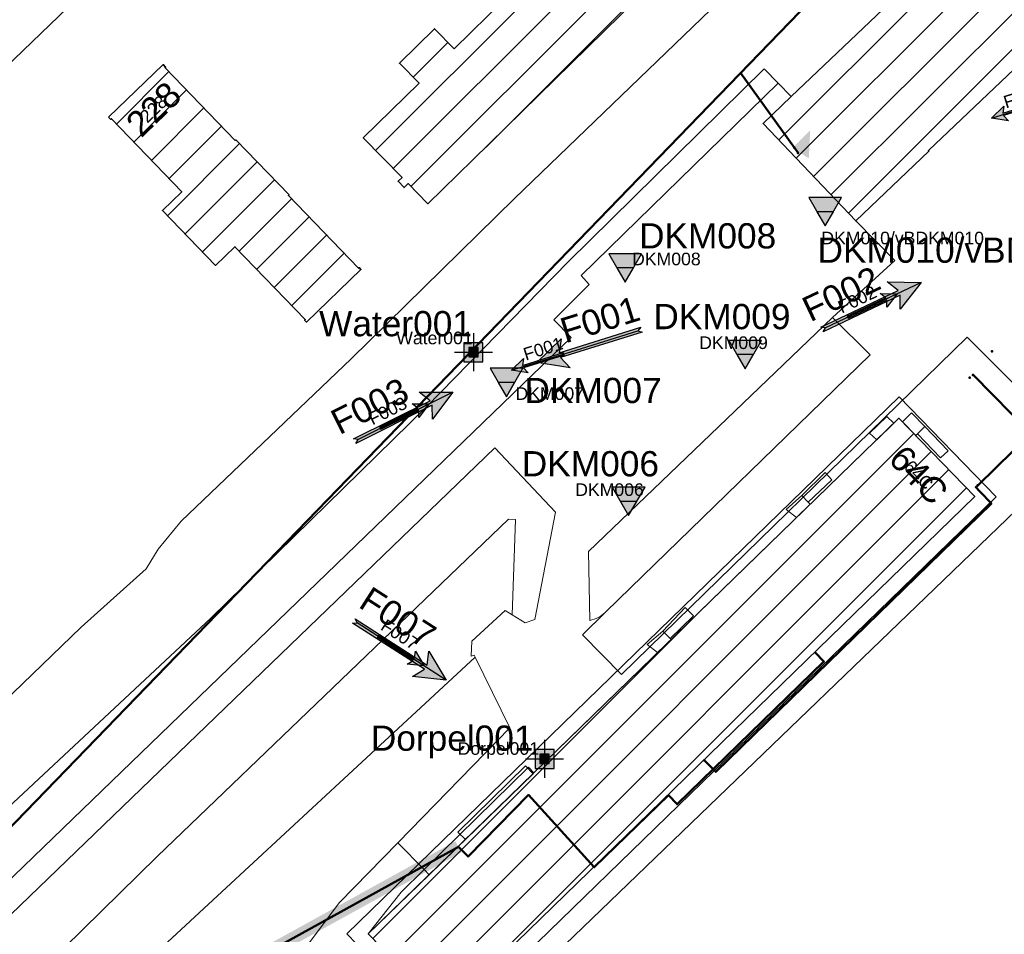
# Model space of a CAD drawing. Header units: metres. Extents: x 124322 to 125871, y 483990 to 485142.
# Tile 29 of 61: x 124739 to 124817, y 484557 to 484630. Entities that reach past the tile are written whole.
import ezdxf
from ezdxf.enums import TextEntityAlignment as Align

# ---------------------------------------------------------------- set-up
doc = ezdxf.new("R2010")
doc.units = ezdxf.units.M
for name, color, linetype, lineweight in [('00_GEO_Arcering', 252, 'Continuous', 15), ('B-RO-OG-BEBOUWING-GV', 7, 'Continuous', 35), ('B-RO-OG-BEBOUWING-T18', 7, 'Continuous', 18), ('B-RO-OG-BEBOUWING-T18 @ 0.5', 7, 'Continuous', 18), ('B-RO-OG-BEBOUWING-T18 @ 1', 7, 'Continuous', 18), ('B-RO-OG-BEBOUWING_BORDES-GV', 7, 'Continuous', 18), ('B-RO-OG-BEBOUWING_LUIFEL-GV', 7, 'Continuous', 18), ('B-RO-OG-BEBOUWING_TRAP-GV', 7, 'Continuous', 18), ('B-RO-OG-TERREIN_ERF-GV', 7, 'Continuous', 0), ('B-RO-OG-WATER-GV', 151, 'Continuous', 13), ('B-RO-VH-ONVERHARD-GV', 252, 'Continuous', 18), ('B-RO-VH-VERHARDING_GESLOTEN-GV', 252, 'Continuous', 18), ('B-RO-VH-VERHARDING_HALFVERHARDING_GRIND-GV', 7, 'Continuous', 9), ('B-RO-VH-VERHARDING_OPEN-GV', 7, 'Continuous', 9)]:
    doc.layers.add(name, color=color, linetype=linetype, lineweight=lineweight)
for name, color, linetype in [('00_GEO_Fotopijlen', 7, 'Continuous'), ('00_GEO_Fotopijlen @ 0.5', 7, 'Continuous'), ('00_GEO_Fotopijlen @ 1', 7, 'Continuous'), ('00_GEO_Meetpunten', 7, 'Continuous'), ('00_GEO_Meetpunten @ 0.5', 7, 'Continuous'), ('00_GEO_Meetpunten @ 1', 7, 'Continuous'), ('00_GEO_Sonderingen', 7, 'Continuous'), ('00_GEO_Sonderingen @ 0.5', 7, 'Continuous'), ('00_GEO_Sonderingen @ 1', 7, 'Continuous')]:
    doc.layers.add(name, color=color, linetype=linetype)
for name, color, linetype, lineweight, true_color in [('DATATRANSPORT', 3, 'Continuous', 50, 0x00ff00), ('KLICGRENS', 6, 'Continuous', 50, 0xff00ff), ('RIOOLONDERDRUK', 7, 'Continuous', 50, 0x800080), ('RIOOLVRIJVERVAL', 7, 'Continuous', 50, 0xba38a8)]:
    doc.layers.add(name, color=color, linetype=linetype, lineweight=lineweight, true_color=true_color)
doc.styles.add('IBstijl', font='arial.ttf', dxfattribs={"height": 2})
pattern_1 = [(45, (0, 0), (-1.414213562, 1.414213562), [])]

# ---------------------------------------------------------------- blocks, each defined once
blk = doc.blocks.new('*U322')
at = {"layer": 'B-RO-OG-BEBOUWING-T18 @ 0.5', "style": 'IBstijl'}
blk.add_text('228', height=1, rotation=44, dxfattribs=at).set_placement((124749.692, 484622.867), align=Align.MIDDLE)
at = {"layer": 'B-RO-OG-BEBOUWING-T18 @ 1', "style": 'IBstijl'}
blk.add_text('228', height=2, rotation=44, dxfattribs=at).set_placement((124749.692, 484622.867), align=Align.MIDDLE)
blk = doc.blocks.new('*U378')
at = {"layer": 'B-RO-OG-BEBOUWING-T18 @ 0.5', "style": 'IBstijl'}
blk.add_text('64C', height=1, rotation=-45.9, dxfattribs=at).set_placement((124810.322, 484593.877), align=Align.MIDDLE)
at = {"layer": 'B-RO-OG-BEBOUWING-T18 @ 1', "style": 'IBstijl'}
blk.add_text('64C', height=2, rotation=-45.9, dxfattribs=at).set_placement((124810.322, 484593.877), align=Align.MIDDLE)
blk = doc.blocks.new('Sondering')
at = {"color": 0}
blk.add_lwpolyline([(-1.299, 2.25), (0, 0), (1.299, 2.25)], close=True, dxfattribs=at)
blk.add_solid([(-1.299, 2.25), (1.299, 2.25), (0, 0)], dxfattribs=at)
at = {"color": 7, "style": 'IBstijl'}
blk.add_attdef('ATTEXT', (1.429, -0.503), '', height=2, dxfattribs=at)
blk = doc.blocks.new('*U418')
at = {"layer": '00_GEO_Sonderingen @ 0.5'}
ref = blk.add_blockref('Sondering', (124787.06, 484609.148), dxfattribs=dict(at, xscale=0.5, yscale=0.5, zscale=0.5))
ref.add_attrib('ATTEXT', 'DKM008', (124787.61, 484610.483), dxfattribs={"layer": '0', "color": 7, "height": 1, "style": 'IBstijl'})
at = {"layer": '00_GEO_Sonderingen @ 1'}
ref = blk.add_blockref('Sondering', (124787.06, 484609.148), dxfattribs=at)
ref.add_attrib('ATTEXT', 'DKM008', (124788.16, 484611.817), dxfattribs={"layer": '0', "color": 7, "height": 2, "style": 'IBstijl'})
blk = doc.blocks.new('*U419')
at = {"layer": '00_GEO_Sonderingen @ 0.5'}
ref = blk.add_blockref('Sondering', (124796.565, 484602.278), dxfattribs=dict(at, xscale=0.5, yscale=0.5, zscale=0.5))
ref.add_attrib('ATTEXT', 'DKM009', (124792.93, 484603.849), dxfattribs={"layer": '0', "color": 7, "height": 1, "style": 'IBstijl'})
at = {"layer": '00_GEO_Sonderingen @ 1'}
ref = blk.add_blockref('Sondering', (124796.565, 484602.278), dxfattribs=at)
ref.add_attrib('ATTEXT', 'DKM009', (124789.295, 484605.42), dxfattribs={"layer": '0', "color": 7, "height": 2, "style": 'IBstijl'})
blk = doc.blocks.new('*U420')
at = {"layer": '00_GEO_Sonderingen @ 0.5', "xscale": 0.5, "yscale": 0.5, "zscale": 0.5}
blk.add_blockref('Sondering', (124777.655, 484600.069), dxfattribs=at).add_auto_attribs({'ATTEXT': 'DKM007'})
at = {"layer": '00_GEO_Sonderingen @ 1'}
blk.add_blockref('Sondering', (124777.655, 484600.069), dxfattribs=at).add_auto_attribs({'ATTEXT': 'DKM007'})
blk = doc.blocks.new('*U421')
at = {"layer": '00_GEO_Sonderingen @ 0.5'}
ref = blk.add_blockref('Sondering', (124787.337, 484590.653), dxfattribs=dict(at, xscale=0.5, yscale=0.5, zscale=0.5))
ref.add_attrib('ATTEXT', 'DKM006', (124783.104, 484592.207), dxfattribs={"layer": '0', "color": 7, "height": 1, "style": 'IBstijl'})
at = {"layer": '00_GEO_Sonderingen @ 1'}
ref = blk.add_blockref('Sondering', (124787.337, 484590.653), dxfattribs=at)
ref.add_attrib('ATTEXT', 'DKM006', (124778.871, 484593.761), dxfattribs={"layer": '0', "color": 7, "height": 2, "style": 'IBstijl'})
blk = doc.blocks.new('*U424')
at = {"layer": '00_GEO_Sonderingen @ 0.5'}
ref = blk.add_blockref('Sondering', (124802.909, 484613.605), dxfattribs=dict(at, xscale=0.5, yscale=0.5, zscale=0.5))
ref.add_attrib('ATTEXT', 'DKM010/vBDKM010', (124802.604, 484612.144), dxfattribs={"layer": '0', "color": 7, "height": 1, "style": 'IBstijl'})
at = {"layer": '00_GEO_Sonderingen @ 1'}
ref = blk.add_blockref('Sondering', (124802.909, 484613.605), dxfattribs=at)
ref.add_attrib('ATTEXT', 'DKM010/vBDKM010', (124802.3, 484610.682), dxfattribs={"layer": '0', "color": 7, "height": 2, "style": 'IBstijl'})
blk = doc.blocks.new('Meetpunt')
blk.add_hatch(color=0).paths.add_polyline_path([(-0.75, 0.75), (-0.75, -0.75), (0.75, -0.75), (0.75, 0.75)])
at = {"color": 0}
for p, q in [((0, 1.5), (0, -1.5)), ((-1.5, 0), (1.5, 0))]:
    blk.add_line(p, q, dxfattribs=at)
blk.add_lwpolyline([(-0.75, 0.75), (-0.75, -0.75), (0.75, -0.75), (0.75, 0.75)], close=True, dxfattribs=at)
at = {"color": 7, "style": 'IBstijl'}
blk.add_attdef('ATTEXT', (1.21, -2.454), '', height=2, dxfattribs=at)
blk = doc.blocks.new('*U426')
at = {"layer": '00_GEO_Meetpunten @ 0.5'}
ref = blk.add_blockref('Meetpunt', (124775.041, 484603.594), dxfattribs=dict(at, xscale=0.5, yscale=0.5, zscale=0.5))
ref.add_attrib('ATTEXT', 'Water001', (124768.925, 484604.227), dxfattribs={"layer": '0', "color": 7, "height": 1, "style": 'IBstijl'})
at = {"layer": '00_GEO_Meetpunten @ 1'}
ref = blk.add_blockref('Meetpunt', (124775.041, 484603.594), dxfattribs=at)
ref.add_attrib('ATTEXT', 'Water001', (124762.809, 484604.86), dxfattribs={"layer": '0', "color": 7, "height": 2, "style": 'IBstijl'})
blk = doc.blocks.new('*U430')
at = {"layer": '00_GEO_Meetpunten @ 0.5'}
ref = blk.add_blockref('Meetpunt', (124780.676, 484571.374), dxfattribs=dict(at, xscale=0.5, yscale=0.5, zscale=0.5))
ref.add_attrib('ATTEXT', 'Dorpel001', (124773.793, 484571.695), dxfattribs={"layer": '0', "color": 7, "height": 1, "style": 'IBstijl'})
at = {"layer": '00_GEO_Meetpunten @ 1'}
ref = blk.add_blockref('Meetpunt', (124780.676, 484571.374), dxfattribs=at)
ref.add_attrib('ATTEXT', 'Dorpel001', (124766.911, 484572.017), dxfattribs={"layer": '0', "color": 7, "height": 2, "style": 'IBstijl'})
blk = doc.blocks.new('*U93')
blk.add_hatch(color=0).paths.add_polyline_path([(4.194, -0.013), (6.595, -1.209), (6.114, -0.21), (12.891, -0.201), (12.591, -0.001), (12.891, 0.199), (6.113, 0.19), (6.592, 1.191)])
blk.add_line((4.194, -0.013), (12.591, -0.001))
at = {"color": 7}
blk.add_lwpolyline([(12.891, -0.201), (6.114, -0.21), (6.595, -1.209), (4.194, -0.013), (6.592, 1.191), (6.113, 0.19), (12.891, 0.199), (12.591, -0.001)], close=True, dxfattribs=at)
at = {"color": 7, "style": 'IBstijl'}
blk.add_attdef('FOTO', (-7.406, 1.063), '', height=2, dxfattribs=at)
blk = doc.blocks.new('*U431')
at = {"layer": '00_GEO_Fotopijlen @ 0.5'}
ref = blk.add_blockref('*U93', (124776.045, 484601.56), dxfattribs=dict(at, xscale=0.5, yscale=0.5, zscale=0.5, rotation=17.23633533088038))
ref.add_attrib('FOTO', 'F001', (124779.182, 484602.924), dxfattribs={"layer": '0', "color": 7, "height": 1, "rotation": 17.23634, "style": 'IBstijl'})
at = {"layer": '00_GEO_Fotopijlen @ 1'}
ref = blk.add_blockref('*U93', (124776.045, 484601.56), dxfattribs=dict(at, rotation=17.23633533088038))
ref.add_attrib('FOTO', 'F001', (124782.319, 484604.289), dxfattribs={"layer": '0', "color": 7, "height": 2, "rotation": 17.23634, "style": 'IBstijl'})
blk = doc.blocks.new('Foto')
blk.add_hatch(color=0).paths.add_polyline_path([(4.194, -0.013), (1.794, 1.187), (2.274, 0.187), (-4.504, 0.187), (-4.204, -0.013), (-4.504, -0.213), (2.274, -0.213), (1.794, -1.213)])
blk.add_line((4.194, -0.013), (-4.204, -0.013))
at = {"color": 7}
blk.add_lwpolyline([(-4.504, 0.187), (2.274, 0.187), (1.794, 1.187), (4.194, -0.013), (1.794, -1.213), (2.274, -0.213), (-4.504, -0.213), (-4.204, -0.013)], close=True, dxfattribs=at)
at = {"color": 7, "style": 'IBstijl'}
blk.add_attdef('FOTO', (-7.406, 1.063), '', height=2, dxfattribs=at)
blk = doc.blocks.new('*U432')
at = {"layer": '00_GEO_Fotopijlen @ 0.5'}
ref = blk.add_blockref('Foto', (124806.716, 484607.338), dxfattribs=dict(at, xscale=0.5, yscale=0.5, zscale=0.5, rotation=25.3391491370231))
ref.add_attrib('FOTO', 'F002', (124804.222, 484606.646), dxfattribs={"layer": '0', "color": 7, "height": 1, "rotation": 25.33915, "style": 'IBstijl'})
at = {"layer": '00_GEO_Fotopijlen @ 1'}
ref = blk.add_blockref('Foto', (124806.716, 484607.338), dxfattribs=dict(at, rotation=25.3391491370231))
ref.add_attrib('FOTO', 'F002', (124801.728, 484605.954), dxfattribs={"layer": '0', "color": 7, "height": 2, "rotation": 25.33915, "style": 'IBstijl'})
blk = doc.blocks.new('*U433')
at = {"layer": '00_GEO_Fotopijlen @ 0.5'}
ref = blk.add_blockref('Foto', (124769.653, 484598.568), dxfattribs=dict(at, xscale=0.5, yscale=0.5, zscale=0.5, rotation=26.55780076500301))
ref.add_attrib('FOTO', 'F003', (124767.037, 484597.793), dxfattribs={"layer": '0', "color": 7, "height": 1, "rotation": 26.5578, "style": 'IBstijl'})
at = {"layer": '00_GEO_Fotopijlen @ 1'}
ref = blk.add_blockref('Foto', (124769.653, 484598.568), dxfattribs=dict(at, rotation=26.55780076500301))
ref.add_attrib('FOTO', 'F003', (124764.421, 484597.017), dxfattribs={"layer": '0', "color": 7, "height": 2, "rotation": 26.5578, "style": 'IBstijl'})
blk = doc.blocks.new('*U434')
at = {"layer": '00_GEO_Fotopijlen @ 0.5'}
ref = blk.add_blockref('*U93', (124814.092, 484621.534), dxfattribs=dict(at, xscale=0.5, yscale=0.5, zscale=0.5, rotation=17.23633533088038))
ref.add_attrib('FOTO', 'F004', (124817.229, 484622.899), dxfattribs={"layer": '0', "color": 7, "height": 1, "rotation": 17.23634, "style": 'IBstijl'})
at = {"layer": '00_GEO_Fotopijlen @ 1'}
ref = blk.add_blockref('*U93', (124814.092, 484621.534), dxfattribs=dict(at, rotation=17.23633533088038))
ref.add_attrib('FOTO', 'F004', (124820.366, 484624.264), dxfattribs={"layer": '0', "color": 7, "height": 2, "rotation": 17.23634, "style": 'IBstijl'})
blk = doc.blocks.new('*U437')
at = {"layer": '00_GEO_Fotopijlen @ 0.5'}
ref = blk.add_blockref('Foto', (124769.368, 484579.882), dxfattribs=dict(at, xscale=0.5, yscale=0.5, zscale=0.5, rotation=327.2729814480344))
ref.add_attrib('FOTO', 'F007', (124767.603, 484581.663), dxfattribs={"layer": '0', "color": 7, "height": 1, "rotation": 327.27298, "style": 'IBstijl'})
at = {"layer": '00_GEO_Fotopijlen @ 1'}
ref = blk.add_blockref('Foto', (124769.368, 484579.882), dxfattribs=dict(at, rotation=327.2729814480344))
ref.add_attrib('FOTO', 'F007', (124765.838, 484583.444), dxfattribs={"layer": '0', "color": 7, "height": 2, "rotation": 327.27298, "style": 'IBstijl'})

msp = doc.modelspace()

# ---------------------------------------------------------------- hatches: boundary and pattern name
at = {"layer": '00_GEO_Arcering'}
h = msp.add_hatch(dxfattribs=at)
h.set_pattern_fill('BEBOUWING', color=256)
h.set_pattern_definition(pattern_1)
h.paths.add_polyline_path([(124823.09, 484645.596), (124800.227, 484623.851), (124797.987, 484621.721), (124805.333, 484613.997), (124811.126, 484619.536), (124811.082, 484619.573), (124830.39, 484637.936), (124830.277, 484638.038)])
h = msp.add_hatch(dxfattribs=at)
h.set_pattern_fill('BEBOUWING', color=256)
h.set_pattern_definition(pattern_1)
h.paths.add_polyline_path([(124773.514, 484627.646), (124771.958, 484629.229), (124769.175, 484626.496), (124770.73, 484624.912), (124766.313, 484620.574), (124769.381, 484617.448), (124769.067, 484617.139), (124769.55, 484616.646), (124769.863, 484616.954), (124771.432, 484615.355), (124774.999, 484618.83), (124790.609, 484634.161), (124785.473, 484639.39)])
h = msp.add_hatch(dxfattribs=at)
h.set_pattern_fill('BEBOUWING', color=256)
h.set_pattern_definition(pattern_1)
h.paths.add_polyline_path([(124746.134, 484622.213), (124746.301, 484622.041), (124746.352, 484622.09), (124751.93, 484616.313), (124750.398, 484614.834), (124754.607, 484610.475), (124756.14, 484611.955), (124761.711, 484606.185), (124761.661, 484606.137), (124761.814, 484605.979), (124766.131, 484610.147), (124765.986, 484610.299), (124765.936, 484610.251), (124760.38, 484616.007), (124760.431, 484616.056), (124756.216, 484620.424), (124756.166, 484620.376), (124750.603, 484626.139), (124750.654, 484626.188), (124750.45, 484626.38)])
h = msp.add_hatch(dxfattribs=at)
h.set_pattern_fill('BEBOUWING', color=256)
h.set_pattern_definition(pattern_1)
h.paths.add_polyline_path([(124779.824, 484570.264), (124771.531, 484562.197), (124766.706, 484557.502), (124766.76, 484557.446), (124772.742, 484551.31), (124814.758, 484592.175), (124808.752, 484598.37), (124784.541, 484574.852)])
at = {"layer": 'DATATRANSPORT'}
msp.add_hatch(color=256, dxfattribs=at).paths.add_polyline_path([(124773.609, 484564.846), (124699.552, 484523.965), (124700.036, 484523.09), (124774.093, 484563.969)])
at = {"layer": 'RIOOLONDERDRUK'}
msp.add_hatch(color=256, dxfattribs=at).paths.add_polyline_path([(124801.61, 484618.951), (124801.72, 484621.171), (124800.32, 484619.781)])

# ---------------------------------------------------------------- linework, layer by layer
at = {"layer": 'B-RO-OG-BEBOUWING-GV'}
for points in [[(124823.09, 484645.596), (124800.227, 484623.851), (124797.987, 484621.721), (124805.333, 484613.997), (124811.126, 484619.536), (124811.082, 484619.573), (124830.39, 484637.936), (124830.277, 484638.038)], [(124773.514, 484627.646), (124771.958, 484629.229), (124769.175, 484626.496), (124770.73, 484624.912), (124766.313, 484620.574), (124769.381, 484617.448), (124769.067, 484617.139), (124769.55, 484616.646), (124769.863, 484616.954), (124771.432, 484615.355), (124774.999, 484618.83), (124790.609, 484634.161), (124785.473, 484639.39)], [(124746.134, 484622.213), (124746.301, 484622.041), (124746.352, 484622.09), (124751.93, 484616.313), (124750.398, 484614.834), (124754.607, 484610.475), (124756.14, 484611.955), (124761.711, 484606.185), (124761.661, 484606.137), (124761.814, 484605.979), (124766.131, 484610.147), (124765.986, 484610.299), (124765.936, 484610.251), (124760.38, 484616.007), (124760.431, 484616.056), (124756.216, 484620.424), (124756.166, 484620.376), (124750.603, 484626.139), (124750.654, 484626.188), (124750.45, 484626.38)], [(124779.824, 484570.264), (124771.531, 484562.197), (124766.706, 484557.502), (124766.76, 484557.446), (124772.742, 484551.31), (124814.758, 484592.175), (124808.752, 484598.37), (124784.541, 484574.852)]]:
    msp.add_lwpolyline(points, close=True, dxfattribs=at)
at = {"layer": 'B-RO-OG-BEBOUWING_BORDES-GV'}
for points in [[(124810.22, 484597.116), (124810.813, 484597.697), (124809.761, 484598.786), (124809.04, 484598.073), (124810.091, 484596.99)], [(124801.564, 484591.707), (124801.046, 484592.242), (124799.814, 484591.143), (124800.647, 484590.498), (124801.723, 484591.543)], [(124790.639, 484580.916), (124790.057, 484581.485), (124788.803, 484580.427), (124789.626, 484579.792), (124790.711, 484580.846)]]:
    msp.add_lwpolyline(points, close=True, dxfattribs=at)
at = {"layer": 'B-RO-OG-BEBOUWING_LUIFEL-GV'}
for points in [[(124765.013, 484557.516), (124772.681, 484549.594), (124816.465, 484592.141), (124808.759, 484600.055)], [(124808.752, 484598.37), (124814.758, 484592.172), (124772.742, 484551.31), (124766.706, 484557.502)], [(124808.339, 484597.965), (124807.806, 484598.498), (124806.426, 484597.19), (124806.994, 484596.646)], [(124779.76, 484570.201), (124779.169, 484570.811), (124773.801, 484565.577), (124774.398, 484564.985)]]:
    msp.add_lwpolyline(points, close=True, dxfattribs=at)
at = {"layer": 'B-RO-OG-BEBOUWING_TRAP-GV'}
for points in [[(124810.813, 484597.697), (124810.22, 484597.116), (124812.048, 484595.234), (124812.643, 484595.795)], [(124801.046, 484592.242), (124801.564, 484591.707), (124803.444, 484593.49), (124802.897, 484594.068)], [(124790.057, 484581.485), (124790.639, 484580.916), (124792.465, 484582.717), (124791.817, 484583.377)]]:
    msp.add_lwpolyline(points, close=True, dxfattribs=at)
at = {"layer": 'B-RO-OG-TERREIN_ERF-GV'}
for points in [[(124786.065, 484672.581), (124783.652, 484670.191), (124788.009, 484665.623), (124789.888, 484667.403), (124794.951, 484662.061), (124795.351, 484662.44), (124795.709, 484662.063), (124795.31, 484661.685), (124800.655, 484656.045), (124801.055, 484656.424), (124801.427, 484656.033), (124801.028, 484655.655), (124804.179, 484652.331), (124798.358, 484646.815), (124784.08, 484661.9), (124786.688, 484664.371), (124782.336, 484668.888), (124764.468, 484651.82), (124758.442, 484645.877), (124738.657, 484626.811)], [(124733.89, 484572.13), (124743.95, 484581.82), (124749.12, 484586.44), (124750.06, 484587.99), (124751.87, 484590.2), (124765.35, 484603.06), (124778.29, 484615.78), (124802.3, 484638.9)]]:
    msp.add_lwpolyline(points, dxfattribs=at)
for points in [[(124785.473, 484639.39), (124790.609, 484634.161), (124774.999, 484618.83), (124771.432, 484615.355), (124769.863, 484616.954), (124769.55, 484616.646), (124769.067, 484617.139), (124769.381, 484617.448), (124766.313, 484620.574), (124770.73, 484624.912), (124769.175, 484626.496), (124771.958, 484629.229), (124773.514, 484627.646)], [(124756.166, 484620.376), (124756.216, 484620.424), (124760.431, 484616.056), (124760.38, 484616.007), (124765.936, 484610.251), (124765.986, 484610.299), (124766.131, 484610.147), (124761.814, 484605.979), (124761.661, 484606.137), (124761.711, 484606.185), (124756.14, 484611.955), (124754.607, 484610.475), (124750.398, 484614.834), (124751.93, 484616.313), (124746.352, 484622.09), (124746.301, 484622.041), (124746.134, 484622.213), (124750.45, 484626.38), (124750.654, 484626.188), (124750.603, 484626.139)]]:
    msp.add_lwpolyline(points, close=True, dxfattribs=at)
at = {"layer": 'B-RO-OG-WATER-GV'}
for points in [[(124813.779, 484649.581), (124802.3, 484638.9), (124778.29, 484615.78), (124765.35, 484603.06), (124751.87, 484590.2), (124750.06, 484587.99), (124749.12, 484586.44), (124743.95, 484581.82), (124733.89, 484572.13), (124728.23, 484566.63), (124722.479, 484561.756), (124719.18, 484558.96), (124715.66, 484556.07), (124711.332, 484551.38), (124706.47, 484546.21), (124704.139, 484544.06)], [(124724.11, 484554.4), (124754.23, 484582.52), (124771.31, 484599.28), (124782.55, 484610.75), (124798.08, 484626.05), (124799.195, 484624.908), (124800.227, 484623.851), (124823.09, 484645.596)], [(124707.681, 484516.058), (124723.616, 484530.68), (124724.968, 484532.947), (124775.17, 484579.428), (124775.09, 484579.59), (124774.85, 484579.51), (124774.9, 484580.7), (124777.55, 484583.12), (124778.106, 484582.781), (124778.382, 484590.337), (124777.81, 484590.36), (124749.98, 484563.65), (124722.008, 484536.187), (124720.306, 484534.27), (124705.389, 484518.718), (124699.396, 484512.47)]]:
    msp.add_lwpolyline(points, dxfattribs=at)
at = {"layer": 'B-RO-VH-ONVERHARD-GV'}
for points in [[(124803.476, 484606.341), (124784.163, 484587.803), (124784.259, 484582.344)], [(124785.487, 484582.973), (124786.54, 484583.994), (124806.463, 484603.4), (124803.476, 484606.341)]]:
    msp.add_lwpolyline(points, dxfattribs=at)
msp.add_lwpolyline([(124784.259, 484582.344, 0.147159), (124785.487, 484582.973)], format="xyb", dxfattribs=at)
for points in [[(124779.824, 484570.264), (124779.39, 484570.71), (124771.129, 484562.605), (124771.531, 484562.197)], [(124771.531, 484562.197), (124771.129, 484562.605), (124769.304, 484560.814), (124766.706, 484557.502)]]:
    msp.add_lwpolyline(points, close=True, dxfattribs=at)
at = {"layer": 'B-RO-VH-VERHARDING_GESLOTEN-GV'}
for points in [[(124830.39, 484637.936), (124811.082, 484619.573), (124811.126, 484619.536), (124805.333, 484613.997), (124808.417, 484610.855), (124803.476, 484606.341), (124806.463, 484603.4), (124786.54, 484583.994), (124785.487, 484582.973), (124783.668, 484581.211), (124786.76, 484578.056), (124814.147, 484604.784), (124823.035, 484595.885)], [(124853.407, 484600.241), (124851.92, 484598.802), (124840.39, 484587.64), (124839.123, 484586.414), (124837.74, 484587.82), (124826.47, 484599.28), (124826.362, 484599.182), (124826.409, 484599.134), (124824.92, 484597.7), (124823.035, 484595.885), (124782.29, 484556.65), (124794.82, 484543.69), (124781.58, 484530.89), (124780.135, 484529.493), (124776.432, 484525.913)], [(124766.76, 484557.446), (124766.706, 484557.502), (124769.304, 484560.814), (124771.129, 484562.605), (124769.049, 484564.721), (124764.44, 484559.99), (124760.37, 484554.58)]]:
    msp.add_lwpolyline(points, dxfattribs=at)
at = {"layer": 'B-RO-VH-VERHARDING_HALFVERHARDING_GRIND-GV'}
msp.add_lwpolyline([(124780.758, 484672.082), (124778.233, 484669.593), (124778.108, 484669.72), (124758.14, 484650.49), (124721.51, 484614.95), (124717.472, 484610.991), (124718.257, 484609.909), (124722.305, 484613.722), (124723.677, 484612.266), (124738.657, 484626.811), (124758.442, 484645.877), (124764.468, 484651.82), (124782.336, 484668.888), (124786.688, 484664.371)], dxfattribs=at)
at = {"layer": 'B-RO-VH-VERHARDING_OPEN-GV'}
for points in [[(124784.259, 484582.344), (124784.163, 484587.803), (124803.476, 484606.341), (124808.417, 484610.855), (124805.333, 484613.997), (124797.987, 484621.721), (124800.227, 484623.851), (124799.195, 484624.908), (124783.586, 484609.668), (124784.21, 484608.955), (124781.398, 484606.165), (124782.779, 484604.749), (124719.244, 484543.409)], [(124782.29, 484556.65), (124823.035, 484595.885), (124814.147, 484604.784), (124786.76, 484578.056), (124783.668, 484581.211), (124785.487, 484582.973)], [(124720.674, 484541.98), (124776.739, 484596.009), (124781.549, 484590.921), (124779.901, 484582.424), (124779.14, 484582.15), (124778.106, 484582.781), (124777.55, 484583.12), (124774.9, 484580.7), (124774.85, 484579.51), (124775.09, 484579.59), (124775.17, 484579.428), (124777.921, 484573.828), (124769.049, 484564.721), (124771.129, 484562.605), (124779.39, 484570.71), (124779.824, 484570.264), (124784.541, 484574.852), (124808.752, 484598.37), (124814.758, 484592.175), (124772.742, 484551.31)]]:
    msp.add_lwpolyline(points, dxfattribs=at)
msp.add_lwpolyline([(124785.487, 484582.973, -0.147159), (124784.259, 484582.344)], format="xyb", dxfattribs=at)
at = {"layer": 'DATATRANSPORT'}
for points in [[(124819.191, 484597.146, 0), (124819.191, 484597.146, 0), (124814.626, 484601.797, 0)], [(124814.998, 484593.046, 0), (124819.191, 484597.146, 0)], [(124793.327, 484571.269, 0), (124794.235, 484570.336, 0), (124816.074, 484591.617, 0), (124815.172, 484592.553, 0), (124814.842, 484592.893, 0), (124814.998, 484593.046, 0)], [(124773.851, 484564.407, 0), (124774.612, 484563.626, 0), (124779.407, 484568.515, 0), (124784.609, 484562.782, 0), (124790.485, 484568.497, 0), (124791.179, 484567.776, 0), (124802.811, 484579.089, 0), (124802.114, 484579.806, 0)], [(124725.108, 484537.501, 0), (124773.851, 484564.407, 0)], [(124725.108, 484537.501, 0), (124773.851, 484564.407, 0)], [(124725.108, 484537.501, 0), (124773.851, 484564.407, 0)]]:
    msp.add_polyline3d(points, dxfattribs=at)
for p in [(124816.117, 484603.662), (124814.352, 484601.572), (124814.626, 484601.797), (124814.998, 484593.046), (124814.998, 484593.046), (124793.327, 484571.269)]:
    msp.add_point(p, dxfattribs=at)
at = {"layer": 'KLICGRENS'}
msp.add_polyline3d([(124718.059, 484544.99, 0), (124766.059, 484493.99, 0), (124865.06, 484586.99, 0), (124810.06, 484637.99, 0), (124808.06, 484637.99, 0), (124718.059, 484544.99, 0)], dxfattribs=at)
at = {"layer": 'RIOOLONDERDRUK'}
for points in [[(124800.471, 484619.793, 0), (124796.201, 484625.736, 0)], [(124800.759, 484619.391, 0), (124800.471, 484619.793, 0)]]:
    msp.add_polyline3d(points, dxfattribs=at)
msp.add_point((124800.759, 484619.391), dxfattribs=at)
at = {"layer": 'RIOOLVRIJVERVAL'}
msp.add_point((124800.471, 484619.793), dxfattribs=at)

# ---------------------------------------------------------------- block references
at = {"layer": '00_GEO_Fotopijlen'}
for name in ['*U434', '*U432', '*U431', '*U433', '*U437']:
    msp.add_blockref(name, (0, 0), dxfattribs=at)
at = {"layer": '00_GEO_Meetpunten'}
for name in ['*U426', '*U430']:
    msp.add_blockref(name, (0, 0), dxfattribs=at)
at = {"layer": '00_GEO_Sonderingen'}
for name in ['*U424', '*U418', '*U419', '*U420', '*U421']:
    msp.add_blockref(name, (0, 0), dxfattribs=at)
at = {"layer": 'B-RO-OG-BEBOUWING-T18'}
for name in ['*U322', '*U378']:
    msp.add_blockref(name, (0, 0), dxfattribs=at)

doc.saveas('drawing.dxf')
